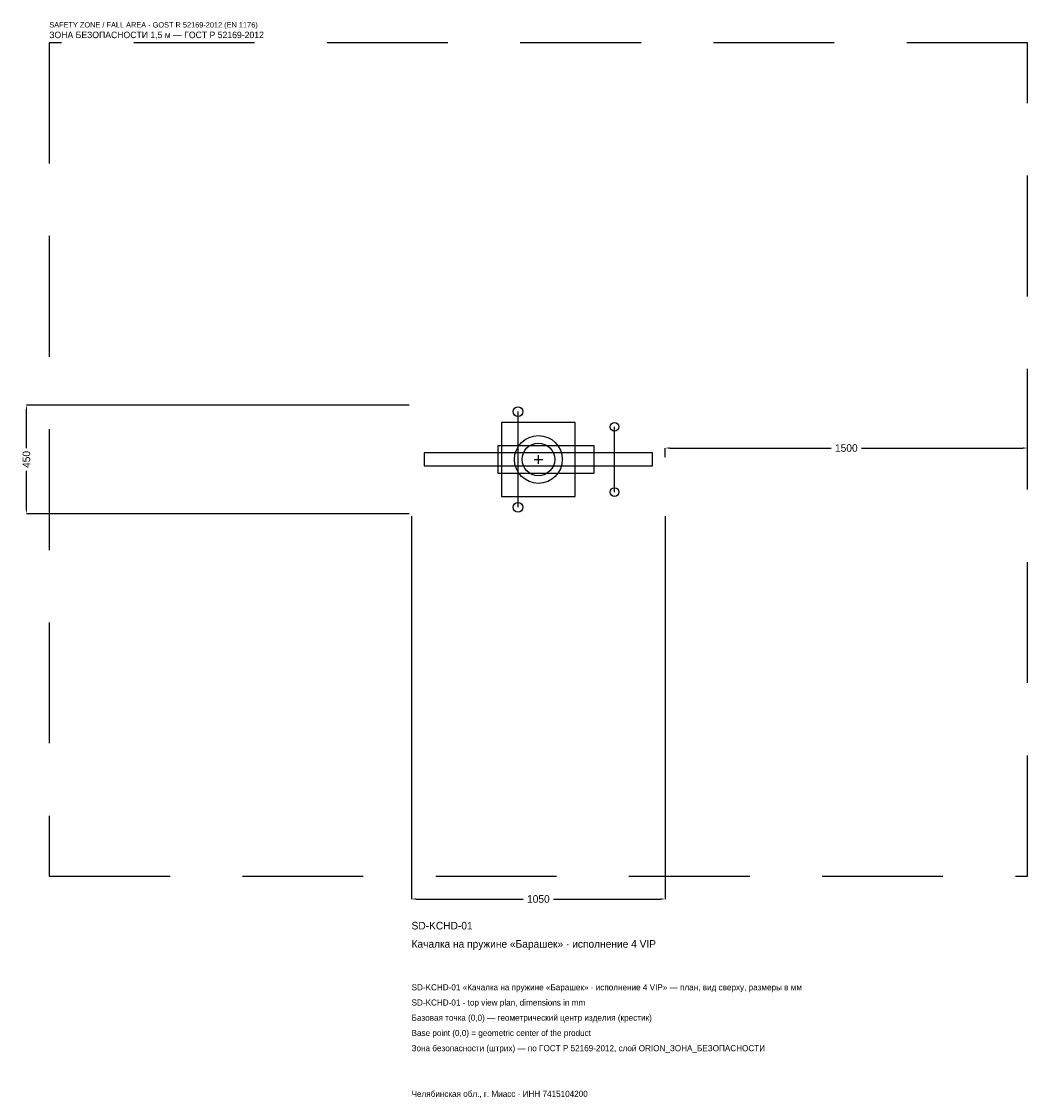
# Model space of a CAD drawing. Header units: metres. Extents: x -2140 to 2025, y -2645 to 1813.
import ezdxf

# ---------------------------------------------------------------- set-up
doc = ezdxf.new("R2010")
doc.units = ezdxf.units.M
doc.linetypes.add('DASHED', pattern=[800, 500, -300])
for name, color, linetype in [('ORION_ДАННЫЕ', 3, 'Continuous'), ('ORION_ЗОНА_БЕЗОПАСНОСТИ', 1, 'Continuous'), ('ORION_КОНТУР', 7, 'Continuous'), ('ORION_РАЗМЕРЫ', 8, 'Continuous')]:
    doc.layers.add(name, color=color, linetype=linetype)
doc.dimstyles.new('ORION', dxfattribs={"dimtxt": 31.5, "dimasz": 18.9, "dimexe": 1.25, "dimexo": 9.45, "dimtad": 1, "dimdec": 0, "dimcen": 2.5, "dimazin": 3, "dimtfac": 1, "dimtmove": 0, "dimatfit": 3, "dimarcsym": 0})

# ---------------------------------------------------------------- blocks, each defined once
blk = doc.blocks.new('_CLOSEDFILLED')
at = {"color": 0, "linetype": 'BYBLOCK'}
blk.add_solid([(-1, 0.16), (0, 0), (-1, -0.16)], dxfattribs=at)
blk = doc.blocks.new('*D1')
for p, q in [((-525, -234.45), (-525, -1819.5)), ((525, -234.45), (525, -1819.5)), ((-506.1, -1819.5), (-63, -1819.5)), ((63, -1819.5), (506.1, -1819.5))]:
    blk.add_line(p, q)
at = {"layer": 'Defpoints'}
for p in [(-525, -225), (525, -225), (-525, -1819.5)]:
    blk.add_point(p, dxfattribs=at)
at = {"layer": 'ORION_РАЗМЕРЫ', "xscale": 18.9, "yscale": 18.9, "rotation": 180}
blk.add_blockref('_CLOSEDFILLED', (-525, -1819.5), dxfattribs=at)
at = {"layer": 'ORION_РАЗМЕРЫ', "xscale": 18.9, "yscale": 18.9}
blk.add_blockref('_CLOSEDFILLED', (525, -1819.5), dxfattribs=at)
at = {"layer": 'ORION_РАЗМЕРЫ', "insert": (0, -1819.5), "char_height": 31.5, "attachment_point": 5}
blk.add_mtext('1050', dxfattribs=at)
blk = doc.blocks.new('*D2')
for p, q in [((-534.45, 225), (-2119.5, 225)), ((-2119.5, 47.25), (-2119.5, 206.1)), ((-2119.5, -206.1), (-2119.5, -47.25)), ((-534.45, -225), (-2119.5, -225))]:
    blk.add_line(p, q)
at = {"layer": 'Defpoints'}
for p in [(-525, 225), (-2119.5, -225), (-525, -225)]:
    blk.add_point(p, dxfattribs=at)
at = {"layer": 'ORION_РАЗМЕРЫ', "xscale": 18.9, "yscale": 18.9}
for p, rotation in [((-2119.5, 225), 90), ((-2119.5, -225), 270)]:
    blk.add_blockref('_CLOSEDFILLED', p, dxfattribs=dict(at, rotation=rotation))
at = {"layer": 'ORION_РАЗМЕРЫ', "insert": (-2119.5, 0), "char_height": 31.5, "attachment_point": 5, "rotation": 90}
blk.add_mtext('450', dxfattribs=at)
blk = doc.blocks.new('*D3')
for p, q in [((525, 9.45), (525, 47.25)), ((543.9, 47.25), (1212, 47.25)), ((1338, 47.25), (2006.1, 47.25)), ((2025, 9.45), (2025, 47.25))]:
    blk.add_line(p, q)
at = {"layer": 'Defpoints'}
for p in [(525, 47.25), (525, 0), (2025, 0)]:
    blk.add_point(p, dxfattribs=at)
at = {"layer": 'ORION_РАЗМЕРЫ', "xscale": 18.9, "yscale": 18.9, "rotation": 180}
blk.add_blockref('_CLOSEDFILLED', (525, 47.25), dxfattribs=at)
at = {"layer": 'ORION_РАЗМЕРЫ', "xscale": 18.9, "yscale": 18.9}
blk.add_blockref('_CLOSEDFILLED', (2025, 47.25), dxfattribs=at)
at = {"layer": 'ORION_РАЗМЕРЫ', "insert": (1275, 47.25), "char_height": 31.5, "attachment_point": 5}
blk.add_mtext('1500', dxfattribs=at)
blk = doc.blocks.new('ОРИОН SD-KCHD-01 Качалка на пружине Барашек · исполнение 4 VIP')
at = {"layer": 'ORION_ЗОНА_БЕЗОПАСНОСТИ', "linetype": 'DASHED'}
blk.add_lwpolyline([(-2025, -1725), (2025, -1725), (2025, 1725), (-2025, 1725)], close=True, dxfattribs=at)
at = {"layer": 'ORION_КОНТУР'}
for p, q in [((-84, -198), (-84, 198)), ((315, -135), (315, 135))]:
    blk.add_line(p, q, dxfattribs=at)
for points in [[(-152.25, -153), (152.25, -153), (152.25, 153), (-152.25, 153)], [(-168, -56.25), (231, -56.25), (231, 56.25), (-168, 56.25)], [(-472.5, -27), (472.5, -27), (472.5, 27), (-472.5, 27)]]:
    blk.add_lwpolyline(points, close=True, dxfattribs=at)
for centre, radius in [((-84, 198), 20.25), ((315, 135), 18), ((0, 0), 99), ((0, 0), 67.5), ((315, -135), 18), ((-84, -198), 20.25)]:
    blk.add_circle(centre, radius, dxfattribs=at)
at = {"layer": 'ORION_РАЗМЕРЫ'}
for p, q in [((-18, 0), (18, 0)), ((0, -18), (0, 18))]:
    blk.add_line(p, q, dxfattribs=at)
at = {"layer": 'ORION_ДАННЫЕ'}
for tag, p in [('АРТИКУЛ', (-525, -1945.5)), ('НАИМЕНОВАНИЕ', (-525, -2021.1))]:
    blk.add_attdef(tag, p, '', height=31.5, dxfattribs=at)
at = {"layer": 'ORION_ДАННЫЕ', "flags": 1}
for tag, p in [('ПРОИЗВОДИТЕЛЬ', (-525, -2096.7)), ('ТЕЛЕФОН', (-525, -2172.3)), ('САЙТ', (-525, -2323.5)), ('АДРЕС', (-525, -2399.1)), ('РЕКВИЗИТЫ', (-525, -2474.7)), ('ГАБАРИТЫ', (-525, -2550.3)), ('ЗОНА_БЕЗОПАСНОСТИ', (-525, -2625.9))]:
    blk.add_attdef(tag, p, '', height=31.5, dxfattribs=at)
at = {"layer": 'ORION_ЗОНА_БЕЗОПАСНОСТИ', "color": 1}
for s, height, p in [('SAFETY ZONE / FALL AREA - GOST R 52169-2012 (EN 1176)', 22.05, (-2025, 1788)), ('ЗОНА БЕЗОПАСНОСТИ 1,5 м — ГОСТ Р 52169-2012', 26.775, (-2025, 1743.9))]:
    blk.add_text(s, height=height, dxfattribs=at).set_placement(p)
at = {"layer": 'ORION_РАЗМЕРЫ'}
dim = blk.add_linear_dim(base=(-2119.5, -225), p1=(-525, -225), p2=(-525, 225), angle=90, dimstyle='ORION', dxfattribs=at)
dim.commit()
dim.dimension.update_dxf_attribs({"geometry": '*D2', "text_midpoint": (-2119.5, 0)})
for base, p1, p2, picture, middle in [((525, 47.25), (525, 0), (2025, 0), '*D3', (1275, 47.25)), ((-525, -1819.5), (-525, -225), (525, -225), '*D1', (0, -1819.5))]:
    dim = blk.add_linear_dim(base=base, p1=p1, p2=p2, dimstyle='ORION', dxfattribs=at)
    dim.commit()
    dim.dimension.update_dxf_attribs({"geometry": picture, "text_midpoint": middle})

msp = doc.modelspace()

# ---------------------------------------------------------------- block references
msp.add_blockref('ОРИОН SD-KCHD-01 Качалка на пружине Барашек · исполнение 4 VIP', (0, 0)).add_auto_attribs({'АРТИКУЛ': 'SD-KCHD-01', 'НАИМЕНОВАНИЕ': 'Качалка на пружине «Барашек» · исполнение 4 VIP'})

# ---------------------------------------------------------------- texts
at = {"layer": 'ORION_ДАННЫЕ', "color": 3}
for s, p in [('SD-KCHD-01 «Качалка на пружине «Барашек» · исполнение 4 VIP» — план, вид сверху, размеры в мм', (-525, -2197.5)), ('SD-KCHD-01 - top view plan, dimensions in mm', (-525, -2260.5)), ('Челябинская обл., г. Миасс · ИНН 7415104200', (-525, -2638.5))]:
    msp.add_text(s, height=25.2, dxfattribs=at).set_placement(p)
at = {"layer": 'ORION_ДАННЫЕ', "color": 7}
for s, p in [('Базовая точка (0,0) — геометрический центр изделия (крестик)', (-525, -2323.5)), ('Base point (0,0) = geometric center of the product', (-525, -2386.5))]:
    msp.add_text(s, height=25.2, dxfattribs=at).set_placement(p)
at = {"layer": 'ORION_ДАННЫЕ', "color": 1}
msp.add_text('Зона безопасности (штрих) — по ГОСТ Р 52169-2012, слой ORION_ЗОНА_БЕЗОПАСНОСТИ', height=25.2, dxfattribs=at).set_placement((-525, -2449.5))

doc.saveas('drawing.dxf')
